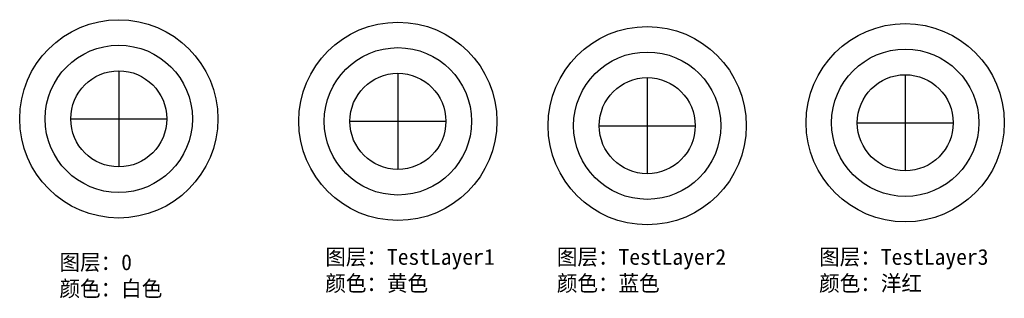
# Model space of a CAD drawing. Header units: millimetres. Extents: x -144 to 478, y 28 to 204.
import ezdxf

# ---------------------------------------------------------------- set-up
doc = ezdxf.new("R2010")
doc.units = ezdxf.units.MM
doc.header["$MEASUREMENT"] = 0
for name, color, linetype in [('A', 10, 'Continuous'), ('B', 3, 'Continuous'), ('TestLayer1', 50, 'Continuous'), ('TestLayer2', 150, 'Continuous'), ('TestLayer3', 210, 'Continuous')]:
    doc.layers.add(name, color=color, linetype=linetype)

# ---------------------------------------------------------------- blocks, each defined once
blk = doc.blocks.new('circle-logo')
for p, q in [((0, 30.34), (0, -30.34)), ((-30.34, 0), (30.34, 0))]:
    blk.add_line(p, q)
blk.add_circle((0, 0), 30.34)
at = {"layer": 'A'}
blk.add_circle((0, 0), 46.54, dxfattribs=at)
at = {"layer": 'B'}
blk.add_circle((0, 0), 62.63, dxfattribs=at)

msp = doc.modelspace()

# ---------------------------------------------------------------- block references
msp.add_blockref('circle-logo', (-81.82, 141.37))
at = {"layer": 'TestLayer1'}
msp.add_blockref('circle-logo', (94.61, 139.81), dxfattribs=at)
at = {"layer": 'TestLayer2'}
msp.add_blockref('circle-logo', (252.22, 137.06), dxfattribs=at)
at = {"layer": 'TestLayer3'}
msp.add_blockref('circle-logo', (415.33, 138.9), dxfattribs=at)

# ---------------------------------------------------------------- texts
at = {"char_height": 10, "attachment_point": 1}
for s, insert, width in [('{图层：0\\P颜色：白色}', (-119.3, 55.81), 85.0117), ('{图层：TestLayer1\\P颜色：黄色}', (48.73, 59.17), 111.5732), ('{图层：TestLayer2\\P颜色：蓝色}', (195.11, 59.17), 111.5732), ('{图层：TestLayer3\\P颜色：洋红}', (360.9, 59.17), 111.5732)]:
    msp.add_mtext(s, dxfattribs=dict(at, insert=insert, width=width))

doc.saveas('drawing.dxf')
